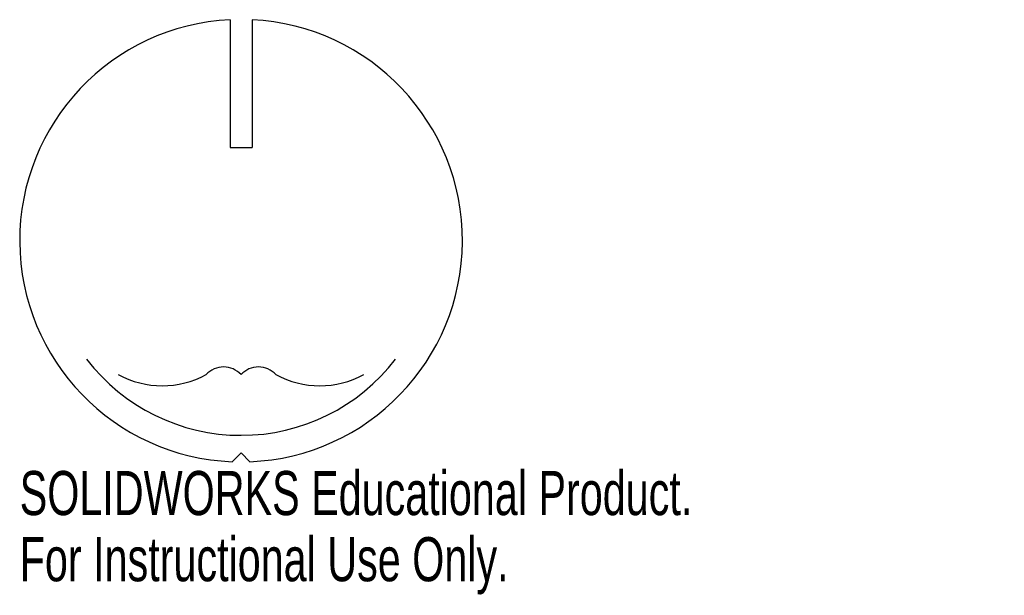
# Model space of a CAD drawing. Header units: millimetres. Extents: x -24 to 84, y -39 to 24.
import ezdxf

# ---------------------------------------------------------------- set-up
doc = ezdxf.new("R2010")
doc.units = ezdxf.units.MM
doc.styles.add('SLDTEXTSTYLE0', font='TXT', dxfattribs={"width": 0.7})

msp = doc.modelspace()

# ---------------------------------------------------------------- linework, layer by layer
at = {"color": 7, "linetype": 'Continuous'}
for p, q in [((-1.2, 24.22), (-1.2, 10.22)), ((1.2, 24.22), (1.2, 10.22)), ((-1.2, 10.22), (1.2, 10.22)), ((0, -23.27), (-0.96, -24.23)), ((0, -23.27), (0.96, -24.23))]:
    msp.add_line(p, q, dxfattribs=at)
for centre, radius, start, end in [((0, 0), 24.25, 92.8364, 267.7204), ((0, 0), 24.25, 272.2796, 87.1636), ((0, 0), 21.34, 217.5355, 322.5236), ((-1.91, -16.45), 2.6, 42.8115, 137.1885), ((1.91, -16.45), 2.6, 42.8115, 137.1885), ((-8.63, -5.77), 10.13, 241.6125, 298.3875), ((8.63, -5.77), 10.13, 241.6125, 298.3875)]:
    msp.add_arc(centre, radius, start, end, dxfattribs=at)

# ---------------------------------------------------------------- texts
at = {"color": 7, "linetype": 'Continuous', "char_height": 4.8336, "attachment_point": 1, "style": 'SLDTEXTSTYLE0'}
for s, insert in [('SOLIDWORKS Educational Product.', (-24.25, -25.25)), ('For Instructional Use Only.', (-24.25, -32.5))]:
    msp.add_mtext(s, dxfattribs=dict(at, insert=insert))

doc.saveas('drawing.dxf')
